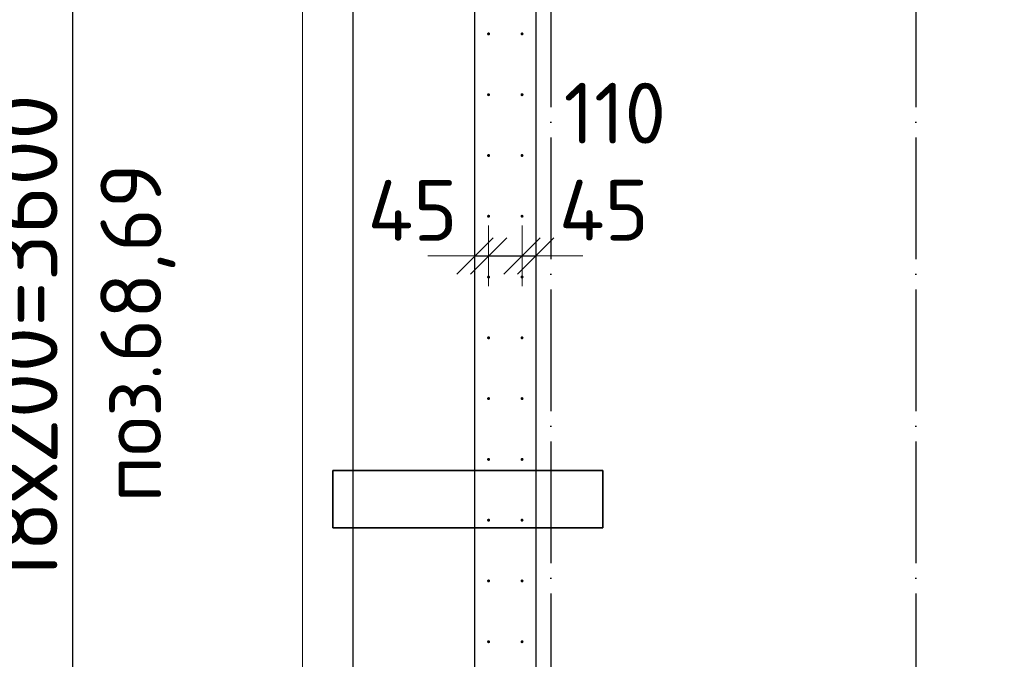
# Model space of a CAD drawing. Header units: millimetres. Extents: x 76517 to 124446, y -73423 to -21861.
# Tile 85 of 117: x 78252 to 81492, y -30128 to -28023. Entities that reach past the tile are written whole.
import ezdxf

# ---------------------------------------------------------------- set-up
doc = ezdxf.new("R2010")
doc.units = ezdxf.units.MM
doc.header["$PDMODE"] = 65
doc.linetypes.add('______11', pattern=[500, 400, -50, 0, -50])
doc.linetypes.add('______5', pattern=[1100, 800, -100, 100, -100])
for name, color, linetype, lineweight in [('Standard', 7, 'Continuous', 25), ('Арм.стержн. Выпуски', 180, 'Continuous', 35), ('Размерная линия_ общее', 7, 'Continuous', 13), ('Размерная линия_ общее_1', 7, 'Continuous', 13), ('Стена_ общее', 7, 'Continuous', 35), ('Фундамент_ общее', 7, 'Continuous', 35)]:
    doc.layers.add(name, color=color, linetype=linetype, lineweight=lineweight)
doc.layers.add('Осевая линия_ общее', color=7, linetype='______5', lineweight=13, true_color=0xa0a0a0)
doc.styles.add('ISOCPEUR', font='ISOCPEUR')
doc.dimstyles.new('DIMSTYLE_10', dxfattribs={"dimtxt": 200, "dimasz": 200, "dimexe": 0, "dimexo": 0, "dimgap": 100, "dimtad": 2, "dimdec": 0, "dimrnd": 5, "dimzin": 12, "dimdsep": 46, "dimtxsty": 'ISOCPEUR', "dimblk1": 'ALL_ML_STRICH', "dimblk2": 'ALL_ML_STRICH', "dimsah": 1, "dimcen": 0, "dimclrd": 7, "dimclre": 256, "dimclrt": 7, "dimadec": 0, "dimazin": 0, "dimtfac": 1, "dimtdec": 0, "dimtix": 1, "dimtmove": 2, "dimatfit": 3, "dimfxl": 0, "dimtvp": 1.2, "dimtzin": 0, "dimlwd": 0, "dimlwe": -3, "dimarcsym": 0})
doc.dimstyles.new('DIMSTYLE_23', dxfattribs={"dimtxt": 220, "dimasz": 250, "dimexe": 0, "dimexo": 0, "dimgap": 110, "dimtad": 2, "dimdec": 0, "dimrnd": 1, "dimzin": 12, "dimdsep": 46, "dimtxsty": 'ISOCPEUR', "dimblk1": 'ALL_ML_STRICH', "dimblk2": 'ALL_ML_STRICH', "dimsah": 1, "dimcen": 0, "dimclrd": 7, "dimclre": 256, "dimclrt": 7, "dimadec": 0, "dimazin": 0, "dimtfac": 1, "dimtdec": 0, "dimtix": 1, "dimtmove": 2, "dimatfit": 3, "dimfxl": 0, "dimtzin": 0, "dimlwd": 0, "dimlwe": -3, "dimarcsym": 0})

# ---------------------------------------------------------------- blocks, each defined once
blk = doc.blocks.new('ALL_ML_STRICH')
at = {"color": 0, "linetype": 'ByBlock', "lineweight": -2}
for p, q in [((0, -0.5), (0, 0.5)), ((-0.3, -0.3), (0.3, 0.3)), ((-1, 0), (0.5, 0))]:
    blk.add_line(p, q, dxfattribs=at)
blk = doc.blocks.new('*D144')
at = {"layer": 'DEFPOINTS', "color": 7, "linetype": 'Continuous', "lineweight": 13, "transparency": 33554687}
for p in [(79795, -28713.3), (79750, -28800.5), (79750, -28828.9)]:
    blk.add_point(p, dxfattribs=at)
at = {"layer": 'Размерная линия_ общее_1', "color": 253, "linetype": 'Continuous', "lineweight": -2, "true_color": 0xa0a0a0, "transparency": 33554687}
for p, q in [((79750, -28800.5), (79750, -28800.5)), ((79795, -28800.5), (79795, -28800.5))]:
    blk.add_line(p, q, dxfattribs=at)
at = {"layer": 'Размерная линия_ общее_1', "color": 7, "linetype": 'Continuous', "lineweight": -2, "transparency": 33554687}
blk.add_line((79750, -28800.5), (79795, -28800.5), dxfattribs=at)
at = {"layer": 'Размерная линия_ общее_1', "color": 7, "linetype": 'Continuous', "lineweight": 13, "transparency": 33554687, "xscale": 200, "yscale": 200, "zscale": 200}
blk.add_blockref('ALL_ML_STRICH', (79795, -28800.5), dxfattribs=at)
at = {"layer": 'Размерная линия_ общее_1', "color": 7, "linetype": 'Continuous', "lineweight": 13, "transparency": 33554687, "xscale": 200, "yscale": 200, "zscale": 200, "rotation": 180}
blk.add_blockref('ALL_ML_STRICH', (79750, -28800.5), dxfattribs=at)
at = {"layer": 'Размерная линия_ общее_1', "color": 7, "linetype": 'Continuous', "lineweight": 13, "transparency": 33554687, "insert": (79544.9, -28650.7), "char_height": 200, "width": 400, "attachment_point": 5, "style": 'ISOCPEUR'}
blk.add_mtext('\\A1;{45}', dxfattribs=at)
blk = doc.blocks.new('*D145')
at = {"layer": 'DEFPOINTS', "color": 7, "linetype": 'Continuous', "lineweight": 13, "transparency": 33554687}
for p in [(79795, -28713.3), (79905, -28713.3), (79795, -28800.5)]:
    blk.add_point(p, dxfattribs=at)
at = {"layer": 'Размерная линия_ общее_1', "color": 253, "linetype": 'Continuous', "lineweight": -2, "true_color": 0xa0a0a0, "transparency": 33554687}
for p, q in [((79795, -28800.5), (79795, -28800.5)), ((79905, -28800.5), (79905, -28800.5))]:
    blk.add_line(p, q, dxfattribs=at)
at = {"layer": 'Размерная линия_ общее_1', "color": 7, "linetype": 'Continuous', "lineweight": -2, "transparency": 33554687}
blk.add_line((79795, -28800.5), (79905, -28800.5), dxfattribs=at)
at = {"layer": 'Размерная линия_ общее_1', "color": 7, "linetype": 'Continuous', "lineweight": 13, "transparency": 33554687, "xscale": 200, "yscale": 200, "zscale": 200, "rotation": 180}
blk.add_blockref('ALL_ML_STRICH', (79795, -28800.5), dxfattribs=at)
at = {"layer": 'Размерная линия_ общее_1', "color": 7, "linetype": 'Continuous', "lineweight": 13, "transparency": 33554687, "xscale": 200, "yscale": 200, "zscale": 200}
blk.add_blockref('ALL_ML_STRICH', (79905, -28800.5), dxfattribs=at)
at = {"layer": 'Размерная линия_ общее_1', "color": 7, "linetype": 'Continuous', "lineweight": 13, "transparency": 33554687, "insert": (80210.5, -28330.8), "char_height": 200, "width": 600, "attachment_point": 5, "style": 'ISOCPEUR'}
blk.add_mtext('\\A1;{110}', dxfattribs=at)
blk = doc.blocks.new('*D146')
at = {"layer": 'DEFPOINTS', "color": 7, "linetype": 'Continuous', "lineweight": 13, "transparency": 33554687}
for p in [(79905, -28713.3), (79905, -28800.5), (79950, -28838.9)]:
    blk.add_point(p, dxfattribs=at)
at = {"layer": 'Размерная линия_ общее_1', "color": 253, "linetype": 'Continuous', "lineweight": -2, "true_color": 0xa0a0a0, "transparency": 33554687}
for p, q in [((79905, -28800.5), (79905, -28800.5)), ((79950, -28800.5), (79950, -28800.5))]:
    blk.add_line(p, q, dxfattribs=at)
at = {"layer": 'Размерная линия_ общее_1', "color": 7, "linetype": 'Continuous', "lineweight": -2, "transparency": 33554687}
blk.add_line((79905, -28800.5), (79950, -28800.5), dxfattribs=at)
at = {"layer": 'Размерная линия_ общее_1', "color": 7, "linetype": 'Continuous', "lineweight": 13, "transparency": 33554687, "xscale": 200, "yscale": 200, "zscale": 200}
blk.add_blockref('ALL_ML_STRICH', (79950, -28800.5), dxfattribs=at)
at = {"layer": 'Размерная линия_ общее_1', "color": 7, "linetype": 'Continuous', "lineweight": 13, "transparency": 33554687, "xscale": 200, "yscale": 200, "zscale": 200, "rotation": 180}
blk.add_blockref('ALL_ML_STRICH', (79905, -28800.5), dxfattribs=at)
at = {"layer": 'Размерная линия_ общее_1', "color": 7, "linetype": 'Continuous', "lineweight": 13, "transparency": 33554687, "insert": (80174.2, -28650), "char_height": 200, "width": 400, "attachment_point": 5, "style": 'ISOCPEUR'}
blk.add_mtext('\\A1;{45}', dxfattribs=at)
blk = doc.blocks.new('*D286')
at = {"layer": 'DEFPOINTS', "color": 7, "linetype": 'Continuous', "lineweight": 13, "transparency": 33554687}
for p in [(79795, -27270), (78426.9, -30870), (79795, -30870)]:
    blk.add_point(p, dxfattribs=at)
at = {"layer": 'Размерная линия_ общее', "color": 253, "linetype": 'Continuous', "lineweight": -2, "true_color": 0xa0a0a0, "transparency": 33554687}
for p, q in [((79695, -27270), (78426.9, -27270)), ((79695, -30870), (78426.9, -30870))]:
    blk.add_line(p, q, dxfattribs=at)
at = {"layer": 'Размерная линия_ общее', "color": 7, "linetype": 'Continuous', "lineweight": -2, "transparency": 33554687}
blk.add_line((78426.9, -30870), (78426.9, -27270), dxfattribs=at)
at = {"layer": 'Размерная линия_ общее', "color": 7, "linetype": 'Continuous', "lineweight": 13, "transparency": 33554687, "xscale": 250, "yscale": 250, "zscale": 250}
for p, rotation in [((78426.9, -27270), 90), ((78426.9, -30870), 270)]:
    blk.add_blockref('ALL_ML_STRICH', p, dxfattribs=dict(at, rotation=rotation))
at = {"layer": 'Размерная линия_ общее', "color": 7, "linetype": 'Continuous', "lineweight": 13, "transparency": 33554687, "insert": (78156.9, -29884), "char_height": 220, "width": 11, "attachment_point": 1, "rotation": 90, "line_spacing_factor": 0.60241, "style": 'ISOCPEUR'}
blk.add_mtext('18х200=3600', dxfattribs=at)

msp = doc.modelspace()

# ---------------------------------------------------------------- hatches: boundary and pattern name
at = {"layer": 'Арм.стержн. Выпуски', "linetype": 'Continuous', "lineweight": 35, "transparency": 33554687}
for points in [[(79800, -28070), (79799.6, -28068.1), (79798.5, -28066.5), (79796.9, -28065.4), (79795, -28065), (79793.1, -28065.4), (79791.5, -28066.5), (79790.4, -28068.1), (79790, -28070), (79790.4, -28071.9), (79791.5, -28073.5), (79793.1, -28074.6), (79795, -28075), (79796.9, -28074.6), (79798.5, -28073.5), (79799.6, -28071.9)], [(79910, -28070), (79909.6, -28068.1), (79908.5, -28066.5), (79906.9, -28065.4), (79905, -28065), (79903.1, -28065.4), (79901.5, -28066.5), (79900.4, -28068.1), (79900, -28070), (79900.4, -28071.9), (79901.5, -28073.5), (79903.1, -28074.6), (79905, -28075), (79906.9, -28074.6), (79908.5, -28073.5), (79909.6, -28071.9)], [(79800, -28270), (79799.6, -28268.1), (79798.5, -28266.5), (79796.9, -28265.4), (79795, -28265), (79793.1, -28265.4), (79791.5, -28266.5), (79790.4, -28268.1), (79790, -28270), (79790.4, -28271.9), (79791.5, -28273.5), (79793.1, -28274.6), (79795, -28275), (79796.9, -28274.6), (79798.5, -28273.5), (79799.6, -28271.9)], [(79800, -28270), (79799.6, -28268.1), (79798.5, -28266.5), (79796.9, -28265.4), (79795, -28265), (79793.1, -28265.4), (79791.5, -28266.5), (79790.4, -28268.1), (79790, -28270), (79790.4, -28271.9), (79791.5, -28273.5), (79793.1, -28274.6), (79795, -28275), (79796.9, -28274.6), (79798.5, -28273.5), (79799.6, -28271.9)], [(79910, -28270), (79909.6, -28268.1), (79908.5, -28266.5), (79906.9, -28265.4), (79905, -28265), (79903.1, -28265.4), (79901.5, -28266.5), (79900.4, -28268.1), (79900, -28270), (79900.4, -28271.9), (79901.5, -28273.5), (79903.1, -28274.6), (79905, -28275), (79906.9, -28274.6), (79908.5, -28273.5), (79909.6, -28271.9)], [(79910, -28270), (79909.6, -28268.1), (79908.5, -28266.5), (79906.9, -28265.4), (79905, -28265), (79903.1, -28265.4), (79901.5, -28266.5), (79900.4, -28268.1), (79900, -28270), (79900.4, -28271.9), (79901.5, -28273.5), (79903.1, -28274.6), (79905, -28275), (79906.9, -28274.6), (79908.5, -28273.5), (79909.6, -28271.9)], [(79800, -28470), (79799.6, -28468.1), (79798.5, -28466.5), (79796.9, -28465.4), (79795, -28465), (79793.1, -28465.4), (79791.5, -28466.5), (79790.4, -28468.1), (79790, -28470), (79790.4, -28471.9), (79791.5, -28473.5), (79793.1, -28474.6), (79795, -28475), (79796.9, -28474.6), (79798.5, -28473.5), (79799.6, -28471.9)], [(79910, -28470), (79909.6, -28468.1), (79908.5, -28466.5), (79906.9, -28465.4), (79905, -28465), (79903.1, -28465.4), (79901.5, -28466.5), (79900.4, -28468.1), (79900, -28470), (79900.4, -28471.9), (79901.5, -28473.5), (79903.1, -28474.6), (79905, -28475), (79906.9, -28474.6), (79908.5, -28473.5), (79909.6, -28471.9)], [(79800, -28670), (79799.6, -28668.1), (79798.5, -28666.5), (79796.9, -28665.4), (79795, -28665), (79793.1, -28665.4), (79791.5, -28666.5), (79790.4, -28668.1), (79790, -28670), (79790.4, -28671.9), (79791.5, -28673.5), (79793.1, -28674.6), (79795, -28675), (79796.9, -28674.6), (79798.5, -28673.5), (79799.6, -28671.9)], [(79910, -28670), (79909.6, -28668.1), (79908.5, -28666.5), (79906.9, -28665.4), (79905, -28665), (79903.1, -28665.4), (79901.5, -28666.5), (79900.4, -28668.1), (79900, -28670), (79900.4, -28671.9), (79901.5, -28673.5), (79903.1, -28674.6), (79905, -28675), (79906.9, -28674.6), (79908.5, -28673.5), (79909.6, -28671.9)], [(79800, -28870), (79799.6, -28868.1), (79798.5, -28866.5), (79796.9, -28865.4), (79795, -28865), (79793.1, -28865.4), (79791.5, -28866.5), (79790.4, -28868.1), (79790, -28870), (79790.4, -28871.9), (79791.5, -28873.5), (79793.1, -28874.6), (79795, -28875), (79796.9, -28874.6), (79798.5, -28873.5), (79799.6, -28871.9)], [(79910, -28870), (79909.6, -28868.1), (79908.5, -28866.5), (79906.9, -28865.4), (79905, -28865), (79903.1, -28865.4), (79901.5, -28866.5), (79900.4, -28868.1), (79900, -28870), (79900.4, -28871.9), (79901.5, -28873.5), (79903.1, -28874.6), (79905, -28875), (79906.9, -28874.6), (79908.5, -28873.5), (79909.6, -28871.9)], [(79800, -29070), (79799.6, -29068.1), (79798.5, -29066.5), (79796.9, -29065.4), (79795, -29065), (79793.1, -29065.4), (79791.5, -29066.5), (79790.4, -29068.1), (79790, -29070), (79790.4, -29071.9), (79791.5, -29073.5), (79793.1, -29074.6), (79795, -29075), (79796.9, -29074.6), (79798.5, -29073.5), (79799.6, -29071.9)], [(79910, -29070), (79909.6, -29068.1), (79908.5, -29066.5), (79906.9, -29065.4), (79905, -29065), (79903.1, -29065.4), (79901.5, -29066.5), (79900.4, -29068.1), (79900, -29070), (79900.4, -29071.9), (79901.5, -29073.5), (79903.1, -29074.6), (79905, -29075), (79906.9, -29074.6), (79908.5, -29073.5), (79909.6, -29071.9)], [(79800, -29270), (79799.6, -29268.1), (79798.5, -29266.5), (79796.9, -29265.4), (79795, -29265), (79793.1, -29265.4), (79791.5, -29266.5), (79790.4, -29268.1), (79790, -29270), (79790.4, -29271.9), (79791.5, -29273.5), (79793.1, -29274.6), (79795, -29275), (79796.9, -29274.6), (79798.5, -29273.5), (79799.6, -29271.9)], [(79910, -29270), (79909.6, -29268.1), (79908.5, -29266.5), (79906.9, -29265.4), (79905, -29265), (79903.1, -29265.4), (79901.5, -29266.5), (79900.4, -29268.1), (79900, -29270), (79900.4, -29271.9), (79901.5, -29273.5), (79903.1, -29274.6), (79905, -29275), (79906.9, -29274.6), (79908.5, -29273.5), (79909.6, -29271.9)], [(79800, -29470), (79799.6, -29468.1), (79798.5, -29466.5), (79796.9, -29465.4), (79795, -29465), (79793.1, -29465.4), (79791.5, -29466.5), (79790.4, -29468.1), (79790, -29470), (79790.4, -29471.9), (79791.5, -29473.5), (79793.1, -29474.6), (79795, -29475), (79796.9, -29474.6), (79798.5, -29473.5), (79799.6, -29471.9)], [(79910, -29470), (79909.6, -29468.1), (79908.5, -29466.5), (79906.9, -29465.4), (79905, -29465), (79903.1, -29465.4), (79901.5, -29466.5), (79900.4, -29468.1), (79900, -29470), (79900.4, -29471.9), (79901.5, -29473.5), (79903.1, -29474.6), (79905, -29475), (79906.9, -29474.6), (79908.5, -29473.5), (79909.6, -29471.9)], [(79800, -29670), (79799.6, -29668.1), (79798.5, -29666.5), (79796.9, -29665.4), (79795, -29665), (79793.1, -29665.4), (79791.5, -29666.5), (79790.4, -29668.1), (79790, -29670), (79790.4, -29671.9), (79791.5, -29673.5), (79793.1, -29674.6), (79795, -29675), (79796.9, -29674.6), (79798.5, -29673.5), (79799.6, -29671.9)], [(79910, -29670), (79909.6, -29668.1), (79908.5, -29666.5), (79906.9, -29665.4), (79905, -29665), (79903.1, -29665.4), (79901.5, -29666.5), (79900.4, -29668.1), (79900, -29670), (79900.4, -29671.9), (79901.5, -29673.5), (79903.1, -29674.6), (79905, -29675), (79906.9, -29674.6), (79908.5, -29673.5), (79909.6, -29671.9)], [(79800, -29870), (79799.6, -29868.1), (79798.5, -29866.5), (79796.9, -29865.4), (79795, -29865), (79793.1, -29865.4), (79791.5, -29866.5), (79790.4, -29868.1), (79790, -29870), (79790.4, -29871.9), (79791.5, -29873.5), (79793.1, -29874.6), (79795, -29875), (79796.9, -29874.6), (79798.5, -29873.5), (79799.6, -29871.9)], [(79910, -29870), (79909.6, -29868.1), (79908.5, -29866.5), (79906.9, -29865.4), (79905, -29865), (79903.1, -29865.4), (79901.5, -29866.5), (79900.4, -29868.1), (79900, -29870), (79900.4, -29871.9), (79901.5, -29873.5), (79903.1, -29874.6), (79905, -29875), (79906.9, -29874.6), (79908.5, -29873.5), (79909.6, -29871.9)], [(79800, -30070), (79799.6, -30068.1), (79798.5, -30066.5), (79796.9, -30065.4), (79795, -30065), (79793.1, -30065.4), (79791.5, -30066.5), (79790.4, -30068.1), (79790, -30070), (79790.4, -30071.9), (79791.5, -30073.5), (79793.1, -30074.6), (79795, -30075), (79796.9, -30074.6), (79798.5, -30073.5), (79799.6, -30071.9)], [(79910, -30070), (79909.6, -30068.1), (79908.5, -30066.5), (79906.9, -30065.4), (79905, -30065), (79903.1, -30065.4), (79901.5, -30066.5), (79900.4, -30068.1), (79900, -30070), (79900.4, -30071.9), (79901.5, -30073.5), (79903.1, -30074.6), (79905, -30075), (79906.9, -30074.6), (79908.5, -30073.5), (79909.6, -30071.9)]]:
    msp.add_hatch(color=4, dxfattribs=at).paths.add_polyline_path(points)

# ---------------------------------------------------------------- linework, layer by layer
at = {"layer": 'Standard', "color": 52, "linetype": 'Continuous', "lineweight": 13, "transparency": 33554687}
for p, q in [((79282.6, -29506.6), (79282.6, -29695.7)), ((80170.8, -29506.6), (79282.6, -29506.6)), ((79282.6, -29506.6), (79282.6, -29695.7)), ((80170.8, -29506.6), (79282.6, -29506.6)), ((80170.8, -29695.7), (80170.8, -29506.6)), ((80170.8, -29695.7), (80170.8, -29506.6)), ((79282.6, -29695.7), (80170.8, -29695.7)), ((79282.6, -29695.7), (80170.8, -29695.7))]:
    msp.add_line(p, q, dxfattribs=at)
at = {"layer": 'Standard', "color": 52, "linetype": 'Continuous', "lineweight": 35, "transparency": 33554687}
for p, q in [((79282.6, -29506.6), (79282.6, -29695.7)), ((80170.8, -29506.6), (79282.6, -29506.6)), ((79282.6, -29506.6), (79282.6, -29695.7)), ((80170.8, -29506.6), (79282.6, -29506.6)), ((80170.8, -29695.7), (80170.8, -29506.6)), ((80170.8, -29695.7), (80170.8, -29506.6)), ((79282.6, -29695.7), (80170.8, -29695.7)), ((79282.6, -29695.7), (80170.8, -29695.7))]:
    msp.add_line(p, q, dxfattribs=at)
at = {"layer": 'Standard', "color": 7, "linetype": 'Continuous', "lineweight": 13, "transparency": 33554687}
msp.add_lwpolyline([(79182.6, -70750), (105457, -70750), (105457, -23310), (79182.6, -23310), (79182.6, -70750)], dxfattribs=at)
at = {"layer": 'Осевая линия_ общее', "color": 253, "linetype": '______11', "lineweight": -3, "true_color": 0xa0a0a0, "transparency": 33554687}
for p, q in [((80000, -23410), (80000, -72827.9)), ((81200, -23410), (81200, -72827.9))]:
    msp.add_line(p, q, dxfattribs=at)
at = {"layer": 'Стена_ общее', "color": 7, "linetype": 'Continuous', "lineweight": 25, "transparency": 33554687}
for p, q in [((79750, -30980), (79750, -27060)), ((79750, -30980), (79750, -27060)), ((79950, -27260), (79950, -30980)), ((79950, -27260), (79950, -30980))]:
    msp.add_line(p, q, dxfattribs=at)
at = {"layer": 'Фундамент_ общее', "color": 7, "lineweight": 25, "transparency": 33554687}
msp.add_line((79350, -31580), (79350, -26660), dxfattribs=at)
at = {"layer": 'Фундамент_ общее', "color": 7, "linetype": 'Continuous', "lineweight": 25, "transparency": 33554687}
msp.add_line((79350, -31580), (79350, -26660), dxfattribs=at)

# ---------------------------------------------------------------- texts
at = {"layer": 'Standard', "color": 7, "linetype": 'Continuous', "lineweight": 13, "transparency": 33554687, "insert": (78518.1, -29054.1), "char_height": 200, "width": 1196.491, "attachment_point": 2, "rotation": 90, "style": 'ISOCPEUR'}
msp.add_mtext('\\A1;{\\fISOCPEUR|i0|b0;\\H200.000000;\\W1.000000;\\C7;поз.68,69}\\P', dxfattribs=at)

# ---------------------------------------------------------------- dimensions: what is measured, and where the dimension line sits
at = {"layer": 'Размерная линия_ общее', "color": 7, "linetype": 'Continuous', "lineweight": 13, "transparency": 33554687}
dim = msp.add_linear_dim(base=(78426.9, -27270), p1=(79695, -30870), p2=(79695, -27270), angle=90, text='18х200=3600', dimstyle='DIMSTYLE_23', override={"dimpost": '<>', "dimclrd": 7, "dimclre": 253, "dimclrt": 7, "dimlwd": 0, "dimlwe": 65533}, dxfattribs=at)
dim.commit()
dim.dimension.update_dxf_attribs({"geometry": '*D286', "text_midpoint": (78316.9, -29070), "dimtype": 160})
at = {"layer": 'Размерная линия_ общее_1', "color": 7, "linetype": 'Continuous', "lineweight": 13, "transparency": 33554687}
for base, p1, p2, picture, middle in [((79905, -28800.5), (79795, -28800.5), (79905, -28800.5), '*D145', (80210.5, -28330.8)), ((79795, -28800.5), (79750, -28800.5), (79795, -28800.5), '*D144', (79544.9, -28650.7)), ((79950, -28800.5), (79905, -28800.5), (79950, -28800.5), '*D146', (80174.2, -28650))]:
    dim = msp.add_linear_dim(base=base, p1=p1, p2=p2, dimstyle='DIMSTYLE_10', override={"dimpost": '<>', "dimclrd": 7, "dimclre": 253, "dimclrt": 7, "dimlwd": 0, "dimlwe": 65533}, dxfattribs=at)
    dim.commit()
    dim.dimension.update_dxf_attribs({"geometry": picture, "text_midpoint": middle, "dimtype": 160})

doc.saveas('drawing.dxf')
